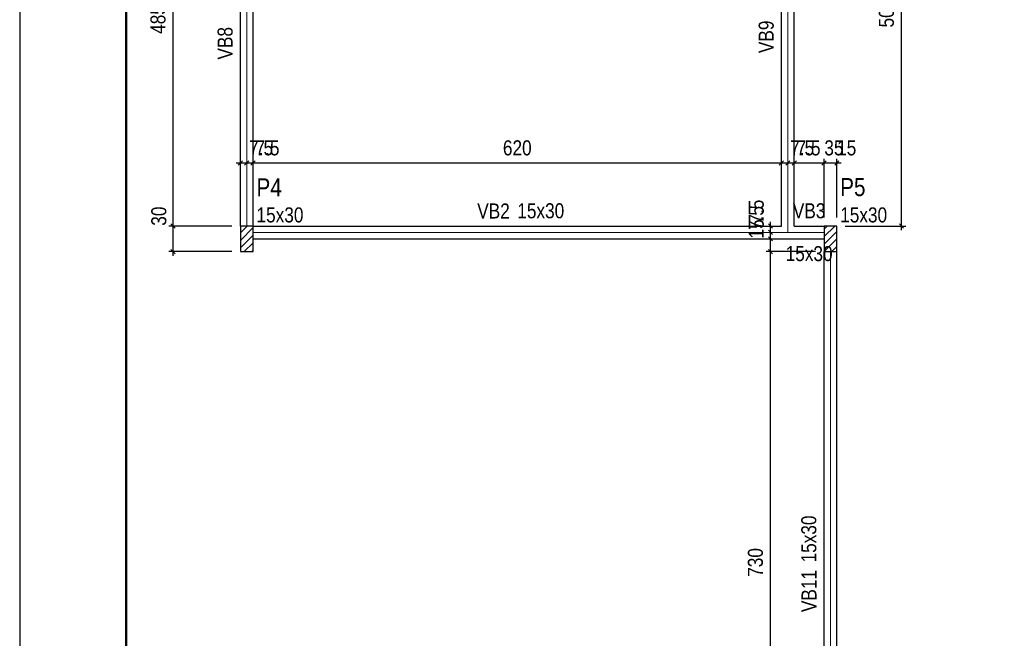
# Model space of a CAD drawing. Extents: x 1874 to 2462, y -2142 to -2023.
# Tile 17 of 74: x 1958 to 1981, y -2052 to -2038. Entities that reach past the tile are written whole.
import ezdxf

# ---------------------------------------------------------------- set-up
doc = ezdxf.new("R2010")
doc.units = 0
doc.header["$LTSCALE"] = 0.1
doc.header["$MEASUREMENT"] = 0
doc.header["$PDMODE"] = 3
doc.header["$PDSIZE"] = 0.1
doc.layers.get('0').update_dxf_attribs({"linetype": 'CONTINUOUS', "lineweight": 25})
doc.layers.get('DEFPOINTS').update_dxf_attribs({"linetype": 'CONTINUOUS', "lineweight": 25})
for name, color, linetype, lineweight in [('FO-Eixos', 5, 'CONTINUOUS', 5), ('FO-Hachuras dos pilares', 80, 'CONTINUOUS', 25), ('FO-PILARES', 160, 'CONTINUOUS', 30), ('FO-Textos das vigas', 7, 'CONTINUOUS', 25), ('FO-Textos dos pilares', 7, 'CONTINUOUS', 25), ('FO-TÍTULOS', 1, 'CONTINUOUS', 25), ('FO-VIGAS', 130, 'CONTINUOUS', 30)]:
    doc.layers.add(name, color=color, linetype=linetype, lineweight=lineweight)
doc.layers.add('XX-CARIMBO', color=9, linetype='CONTINUOUS')
doc.layers.add('XX-FOLHA', color=253, linetype='CONTINUOUS')
doc.styles.add('ArialNarrow', font='ARIALN.TTF')
doc.dimstyles.new('UM_50.000000', dxfattribs={"dimtxt": 0.18, "dimasz": 0.1, "dimexe": 0.1, "dimexo": 0.2, "dimgap": 0, "dimtad": 1, "dimtih": 1, "dimtoh": 1, "dimdec": 1, "dimlfac": 50, "dimzin": 0, "dimdsep": 46, "dimtxsty": 'Standard', "dimblk": 'CLOSED', "dimblk1": 'CLOSED', "dimblk2": 'CLOSED', "dimcen": 0.09, "dimdle": 0.1, "dimadec": 1, "dimazin": 2, "dimtfac": 1, "dimtdec": 4, "dimtofl": 0, "dimtmove": 0, "dimatfit": 3, "dimldrblk": 'CLOSED', "dimfxl": 1, "dimtolj": 1, "dimarcsym": 0})
pattern_1 = [(45, (1948.9442, -2065.68578), (-0.08838835, 0.08838835), [])]

# ---------------------------------------------------------------- blocks, each defined once
blk = doc.blocks.new('_OBLIQUE')
at = {"color": 0, "linetype": 'ByBlock', "lineweight": -2}
blk.add_line((-0.5, -0.5), (0.5, 0.5), dxfattribs=at)
blk = doc.blocks.new('*D4131')
at = {"layer": 'DEFPOINTS', "color": 0, "transparency": 16777216}
for p in [(1962.844, -2041.306), (1962.994, -2041.306), (1962.994, -2041.306)]:
    blk.add_point(p, dxfattribs=at)
at = {"layer": 'FO-TÍTULOS', "color": 0, "lineweight": -2, "transparency": 16777216}
blk.add_line((1962.744, -2041.306), (1963.094, -2041.306), dxfattribs=at)
at = {"layer": 'FO-TÍTULOS', "color": 0, "lineweight": -2, "transparency": 16777216, "xscale": 0.1, "yscale": 0.1, "zscale": 0.1, "rotation": 180}
blk.add_blockref('_OBLIQUE', (1962.844, -2041.306), dxfattribs=at)
at = {"layer": 'FO-TÍTULOS', "color": 0, "lineweight": -2, "transparency": 16777216, "xscale": 0.1, "yscale": 0.1, "zscale": 0.1}
blk.add_blockref('_OBLIQUE', (1962.994, -2041.306), dxfattribs=at)
at = {"layer": 'FO-TÍTULOS', "transparency": 16777216, "insert": (1963.332, -2040.953), "char_height": 0.353, "attachment_point": 5, "rotation": 0.0057, "style": 'ArialNarrow'}
blk.add_mtext('\\A1;7.5', dxfattribs=at)
blk = doc.blocks.new('*D4132')
at = {"layer": 'DEFPOINTS', "color": 0, "transparency": 16777216}
for p in [(1962.994, -2041.306), (1963.144, -2041.306), (1963.144, -2041.306)]:
    blk.add_point(p, dxfattribs=at)
at = {"layer": 'FO-TÍTULOS', "color": 0, "lineweight": -2, "transparency": 16777216}
blk.add_line((1962.894, -2041.306), (1963.244, -2041.306), dxfattribs=at)
at = {"layer": 'FO-TÍTULOS', "color": 0, "lineweight": -2, "transparency": 16777216, "xscale": 0.1, "yscale": 0.1, "zscale": 0.1, "rotation": 180}
blk.add_blockref('_OBLIQUE', (1962.994, -2041.306), dxfattribs=at)
at = {"layer": 'FO-TÍTULOS', "color": 0, "lineweight": -2, "transparency": 16777216, "xscale": 0.1, "yscale": 0.1, "zscale": 0.1}
blk.add_blockref('_OBLIQUE', (1963.144, -2041.306), dxfattribs=at)
at = {"layer": 'FO-TÍTULOS', "transparency": 16777216, "insert": (1963.482, -2040.953), "char_height": 0.353, "attachment_point": 5, "rotation": 0.0057, "style": 'ArialNarrow'}
blk.add_mtext('\\A1;7.5', dxfattribs=at)
blk = doc.blocks.new('*D4133')
at = {"layer": 'DEFPOINTS', "color": 0, "transparency": 16777216}
for p in [(1963.144, -2041.306), (1975.544, -2041.306), (1975.544, -2041.306)]:
    blk.add_point(p, dxfattribs=at)
at = {"layer": 'FO-TÍTULOS', "color": 0, "lineweight": -2, "transparency": 16777216}
blk.add_line((1963.044, -2041.306), (1975.644, -2041.306), dxfattribs=at)
at = {"layer": 'FO-TÍTULOS', "color": 0, "lineweight": -2, "transparency": 16777216, "xscale": 0.1, "yscale": 0.1, "zscale": 0.1, "rotation": 180}
blk.add_blockref('_OBLIQUE', (1963.144, -2041.306), dxfattribs=at)
at = {"layer": 'FO-TÍTULOS', "color": 0, "lineweight": -2, "transparency": 16777216, "xscale": 0.1, "yscale": 0.1, "zscale": 0.1}
blk.add_blockref('_OBLIQUE', (1975.544, -2041.306), dxfattribs=at)
at = {"layer": 'FO-TÍTULOS', "transparency": 16777216, "insert": (1969.344, -2040.953), "char_height": 0.353, "attachment_point": 5, "rotation": 0.0057, "style": 'ArialNarrow'}
blk.add_mtext('\\A1;620', dxfattribs=at)
blk = doc.blocks.new('*D4134')
at = {"layer": 'DEFPOINTS', "color": 0, "transparency": 16777216}
for p in [(1975.544, -2041.306), (1975.694, -2041.306), (1975.694, -2041.306)]:
    blk.add_point(p, dxfattribs=at)
at = {"layer": 'FO-TÍTULOS', "color": 0, "lineweight": -2, "transparency": 16777216}
blk.add_line((1975.444, -2041.306), (1975.794, -2041.306), dxfattribs=at)
at = {"layer": 'FO-TÍTULOS', "color": 0, "lineweight": -2, "transparency": 16777216, "xscale": 0.1, "yscale": 0.1, "zscale": 0.1, "rotation": 180}
blk.add_blockref('_OBLIQUE', (1975.544, -2041.306), dxfattribs=at)
at = {"layer": 'FO-TÍTULOS', "color": 0, "lineweight": -2, "transparency": 16777216, "xscale": 0.1, "yscale": 0.1, "zscale": 0.1}
blk.add_blockref('_OBLIQUE', (1975.694, -2041.306), dxfattribs=at)
at = {"layer": 'FO-TÍTULOS', "transparency": 16777216, "insert": (1976.032, -2040.953), "char_height": 0.353, "attachment_point": 5, "rotation": 0.0057, "style": 'ArialNarrow'}
blk.add_mtext('\\A1;7.5', dxfattribs=at)
blk = doc.blocks.new('*D4135')
at = {"layer": 'DEFPOINTS', "color": 0, "transparency": 16777216}
for p in [(1975.694, -2041.306), (1975.844, -2041.306), (1975.844, -2041.306)]:
    blk.add_point(p, dxfattribs=at)
at = {"layer": 'FO-TÍTULOS', "color": 0, "lineweight": -2, "transparency": 16777216}
blk.add_line((1975.594, -2041.306), (1975.944, -2041.306), dxfattribs=at)
at = {"layer": 'FO-TÍTULOS', "color": 0, "lineweight": -2, "transparency": 16777216, "xscale": 0.1, "yscale": 0.1, "zscale": 0.1, "rotation": 180}
blk.add_blockref('_OBLIQUE', (1975.694, -2041.306), dxfattribs=at)
at = {"layer": 'FO-TÍTULOS', "color": 0, "lineweight": -2, "transparency": 16777216, "xscale": 0.1, "yscale": 0.1, "zscale": 0.1}
blk.add_blockref('_OBLIQUE', (1975.844, -2041.306), dxfattribs=at)
at = {"layer": 'FO-TÍTULOS', "transparency": 16777216, "insert": (1976.182, -2040.953), "char_height": 0.353, "attachment_point": 5, "rotation": 0.0057, "style": 'ArialNarrow'}
blk.add_mtext('\\A1;7.5', dxfattribs=at)
blk = doc.blocks.new('*D4136')
at = {"layer": 'DEFPOINTS', "color": 0, "transparency": 16777216}
for p in [(1975.844, -2041.306), (1976.544, -2041.306), (1976.544, -2042.786)]:
    blk.add_point(p, dxfattribs=at)
at = {"layer": 'FO-TÍTULOS', "color": 0, "lineweight": -2, "transparency": 16777216}
for p, q in [((1975.744, -2041.306), (1976.644, -2041.306)), ((1976.544, -2042.586), (1976.544, -2041.206))]:
    blk.add_line(p, q, dxfattribs=at)
at = {"layer": 'FO-TÍTULOS', "color": 0, "lineweight": -2, "transparency": 16777216, "xscale": 0.1, "yscale": 0.1, "zscale": 0.1, "rotation": 180}
blk.add_blockref('_OBLIQUE', (1975.844, -2041.306), dxfattribs=at)
at = {"layer": 'FO-TÍTULOS', "color": 0, "lineweight": -2, "transparency": 16777216, "xscale": 0.1, "yscale": 0.1, "zscale": 0.1}
blk.add_blockref('_OBLIQUE', (1976.544, -2041.306), dxfattribs=at)
at = {"layer": 'FO-TÍTULOS', "transparency": 16777216, "insert": (1976.776, -2040.953), "char_height": 0.353, "attachment_point": 5, "rotation": 0.0057, "style": 'ArialNarrow'}
blk.add_mtext('\\A1;35', dxfattribs=at)
blk = doc.blocks.new('*D4137')
at = {"layer": 'DEFPOINTS', "color": 0, "transparency": 16777216}
for p in [(1976.844, -2041.306), (1976.544, -2042.786), (1976.844, -2042.786)]:
    blk.add_point(p, dxfattribs=at)
at = {"layer": 'FO-TÍTULOS', "color": 0, "lineweight": -2, "transparency": 16777216}
for p, q in [((1976.444, -2041.306), (1976.944, -2041.306)), ((1976.544, -2042.586), (1976.544, -2041.206)), ((1976.844, -2042.586), (1976.844, -2041.206))]:
    blk.add_line(p, q, dxfattribs=at)
at = {"layer": 'FO-TÍTULOS', "color": 0, "lineweight": -2, "transparency": 16777216, "xscale": 0.1, "yscale": 0.1, "zscale": 0.1, "rotation": 180}
blk.add_blockref('_OBLIQUE', (1976.544, -2041.306), dxfattribs=at)
at = {"layer": 'FO-TÍTULOS', "color": 0, "lineweight": -2, "transparency": 16777216, "xscale": 0.1, "yscale": 0.1, "zscale": 0.1}
blk.add_blockref('_OBLIQUE', (1976.844, -2041.306), dxfattribs=at)
at = {"layer": 'FO-TÍTULOS', "transparency": 16777216, "insert": (1977.076, -2040.953), "char_height": 0.353, "attachment_point": 5, "rotation": 0.0057, "style": 'ArialNarrow'}
blk.add_mtext('\\A1;15', dxfattribs=at)
blk = doc.blocks.new('*D4153')
at = {"layer": 'DEFPOINTS', "color": 0, "transparency": 16777216}
for p in [(1975.288, -2043.386), (1976.544, -2043.386), (1976.544, -2057.986)]:
    blk.add_point(p, dxfattribs=at)
at = {"layer": 'FO-TÍTULOS', "color": 0, "lineweight": -2, "transparency": 16777216}
for p, q in [((1976.344, -2043.386), (1975.188, -2043.386)), ((1975.288, -2058.086), (1975.288, -2043.286)), ((1976.344, -2057.986), (1975.188, -2057.986))]:
    blk.add_line(p, q, dxfattribs=at)
at = {"layer": 'FO-TÍTULOS', "color": 0, "lineweight": -2, "transparency": 16777216, "xscale": 0.1, "yscale": 0.1, "zscale": 0.1}
for p, rotation in [((1975.288, -2043.386), 90), ((1975.288, -2057.986), 270)]:
    blk.add_blockref('_OBLIQUE', p, dxfattribs=dict(at, rotation=rotation))
at = {"layer": 'FO-TÍTULOS', "transparency": 16777216, "insert": (1974.935, -2050.686), "char_height": 0.353, "attachment_point": 5, "rotation": 90, "style": 'ArialNarrow'}
blk.add_mtext('\\A1;730', dxfattribs=at)
blk = doc.blocks.new('*D4154')
at = {"layer": 'DEFPOINTS', "color": 0, "transparency": 16777216}
for p in [(1975.288, -2043.086), (1975.288, -2043.086), (1976.544, -2043.386)]:
    blk.add_point(p, dxfattribs=at)
at = {"layer": 'FO-TÍTULOS', "color": 0, "lineweight": -2, "transparency": 16777216}
for p, q in [((1975.288, -2043.486), (1975.288, -2042.986)), ((1976.344, -2043.386), (1975.188, -2043.386))]:
    blk.add_line(p, q, dxfattribs=at)
at = {"layer": 'FO-TÍTULOS', "color": 0, "lineweight": -2, "transparency": 16777216, "xscale": 0.1, "yscale": 0.1, "zscale": 0.1}
for p, rotation in [((1975.288, -2043.086), 90), ((1975.288, -2043.386), 270)]:
    blk.add_blockref('_OBLIQUE', p, dxfattribs=dict(at, rotation=rotation))
at = {"layer": 'FO-TÍTULOS', "transparency": 16777216, "insert": (1974.955, -2042.854), "char_height": 0.353, "attachment_point": 5, "rotation": 90, "style": 'ArialNarrow'}
blk.add_mtext('\\A1;15', dxfattribs=at)
blk = doc.blocks.new('*D4155')
at = {"layer": 'DEFPOINTS', "color": 0, "transparency": 16777216}
for p in [(1975.288, -2042.936), (1975.288, -2042.936), (1975.288, -2043.086)]:
    blk.add_point(p, dxfattribs=at)
at = {"layer": 'FO-TÍTULOS', "color": 0, "lineweight": -2, "transparency": 16777216}
blk.add_line((1975.288, -2043.186), (1975.288, -2042.836), dxfattribs=at)
at = {"layer": 'FO-TÍTULOS', "color": 0, "lineweight": -2, "transparency": 16777216, "xscale": 0.1, "yscale": 0.1, "zscale": 0.1}
for p, rotation in [((1975.288, -2042.936), 90), ((1975.288, -2043.086), 270)]:
    blk.add_blockref('_OBLIQUE', p, dxfattribs=dict(at, rotation=rotation))
at = {"layer": 'FO-TÍTULOS', "transparency": 16777216, "insert": (1974.955, -2042.598), "char_height": 0.353, "attachment_point": 5, "rotation": 90, "style": 'ArialNarrow'}
blk.add_mtext('\\A1;7.5', dxfattribs=at)
blk = doc.blocks.new('*D4156')
at = {"layer": 'DEFPOINTS', "color": 0, "transparency": 16777216}
for p in [(1975.288, -2042.786), (1975.288, -2042.786), (1975.288, -2042.936)]:
    blk.add_point(p, dxfattribs=at)
at = {"layer": 'FO-TÍTULOS', "color": 0, "lineweight": -2, "transparency": 16777216}
blk.add_line((1975.288, -2043.036), (1975.288, -2042.686), dxfattribs=at)
at = {"layer": 'FO-TÍTULOS', "color": 0, "lineweight": -2, "transparency": 16777216, "xscale": 0.1, "yscale": 0.1, "zscale": 0.1}
for p, rotation in [((1975.288, -2042.786), 90), ((1975.288, -2042.936), 270)]:
    blk.add_blockref('_OBLIQUE', p, dxfattribs=dict(at, rotation=rotation))
at = {"layer": 'FO-TÍTULOS', "transparency": 16777216, "insert": (1974.955, -2042.448), "char_height": 0.353, "attachment_point": 5, "rotation": 90, "style": 'ArialNarrow'}
blk.add_mtext('\\A1;7.5', dxfattribs=at)
blk = doc.blocks.new('*D4157')
at = {"layer": 'DEFPOINTS', "color": 0, "transparency": 16777216}
for p in [(1978.363, -2032.786), (1978.363, -2032.786), (1976.844, -2042.786)]:
    blk.add_point(p, dxfattribs=at)
at = {"layer": 'FO-TÍTULOS', "color": 0, "lineweight": -2, "transparency": 16777216}
for p, q in [((1978.363, -2042.886), (1978.363, -2032.686)), ((1977.044, -2042.786), (1978.463, -2042.786))]:
    blk.add_line(p, q, dxfattribs=at)
at = {"layer": 'FO-TÍTULOS', "color": 0, "lineweight": -2, "transparency": 16777216, "xscale": 0.1, "yscale": 0.1, "zscale": 0.1}
for p, rotation in [((1978.363, -2032.786), 90), ((1978.363, -2042.786), 270)]:
    blk.add_blockref('_OBLIQUE', p, dxfattribs=dict(at, rotation=rotation))
at = {"layer": 'FO-TÍTULOS', "transparency": 16777216, "insert": (1978.01, -2037.786), "char_height": 0.353, "attachment_point": 5, "rotation": 90, "style": 'ArialNarrow'}
blk.add_mtext('\\A1;500', dxfattribs=at)
blk = doc.blocks.new('*D4158')
at = {"layer": 'DEFPOINTS', "color": 0, "transparency": 16777216}
for p in [(1961.265, -2042.786), (1962.844, -2042.786), (1962.844, -2043.386)]:
    blk.add_point(p, dxfattribs=at)
at = {"layer": 'FO-TÍTULOS', "color": 0, "lineweight": -2, "transparency": 16777216}
for p, q in [((1961.265, -2043.486), (1961.265, -2042.686)), ((1962.644, -2042.786), (1961.165, -2042.786)), ((1962.644, -2043.386), (1961.165, -2043.386))]:
    blk.add_line(p, q, dxfattribs=at)
at = {"layer": 'FO-TÍTULOS', "color": 0, "lineweight": -2, "transparency": 16777216, "xscale": 0.1, "yscale": 0.1, "zscale": 0.1}
for p, rotation in [((1961.265, -2042.786), 90), ((1961.265, -2043.386), 270)]:
    blk.add_blockref('_OBLIQUE', p, dxfattribs=dict(at, rotation=rotation))
at = {"layer": 'FO-TÍTULOS', "transparency": 16777216, "insert": (1960.932, -2042.554), "char_height": 0.353, "attachment_point": 5, "rotation": 90, "style": 'ArialNarrow'}
blk.add_mtext('\\A1;30', dxfattribs=at)
blk = doc.blocks.new('*D4159')
at = {"layer": 'DEFPOINTS', "color": 0, "transparency": 16777216}
for p in [(1961.265, -2033.086), (1962.844, -2033.086), (1962.844, -2042.786)]:
    blk.add_point(p, dxfattribs=at)
at = {"layer": 'FO-TÍTULOS', "color": 0, "lineweight": -2, "transparency": 16777216}
for p, q in [((1961.265, -2042.886), (1961.265, -2032.986)), ((1962.644, -2033.086), (1961.165, -2033.086)), ((1962.644, -2042.786), (1961.165, -2042.786))]:
    blk.add_line(p, q, dxfattribs=at)
at = {"layer": 'FO-TÍTULOS', "color": 0, "lineweight": -2, "transparency": 16777216, "xscale": 0.1, "yscale": 0.1, "zscale": 0.1}
for p, rotation in [((1961.265, -2033.086), 90), ((1961.265, -2042.786), 270)]:
    blk.add_blockref('_OBLIQUE', p, dxfattribs=dict(at, rotation=rotation))
at = {"layer": 'FO-TÍTULOS', "transparency": 16777216, "insert": (1960.912, -2037.936), "char_height": 0.353, "attachment_point": 5, "rotation": 90, "style": 'ArialNarrow'}
blk.add_mtext('\\A1;485', dxfattribs=at)
blk = doc.blocks.new('Aprovacao A-1_SC')
at = {"layer": 'XX-CARIMBO', "ltscale": 0.5}
for p, q in [((0, 594), (0, 0)), ((840, 594), (840, 0))]:
    blk.add_line(p, q, dxfattribs=at)
at = {"layer": 'XX-FOLHA', "ltscale": 0.5, "const_width": 0.5}
blk.add_lwpolyline([(25, 584), (25, 10), (830, 10), (830, 584), (25, 584)], dxfattribs=at)

msp = doc.modelspace()

# ---------------------------------------------------------------- hatches: boundary and pattern name
at = {"layer": 'FO-Hachuras dos pilares', "linetype": 'Continuous'}
h = msp.add_hatch(dxfattribs=at)
h.set_pattern_fill('ANSI31', color=256, style=0)
h.set_pattern_definition(pattern_1)
h.paths.add_polyline_path([(1963.1442, -2042.7858), (1962.9942, -2042.7858), (1962.8442, -2042.7858), (1962.8442, -2043.0858), (1962.8442, -2043.3858), (1962.9942, -2043.3858), (1963.1442, -2043.3858), (1963.1442, -2043.0858)])
h = msp.add_hatch(dxfattribs=at)
h.set_pattern_fill('ANSI31', color=256, style=0)
h.set_pattern_definition(pattern_1)
h.paths.add_polyline_path([(1976.8442, -2042.7858), (1976.6942, -2042.7858), (1976.5442, -2042.7858), (1976.5442, -2043.0858), (1976.5442, -2043.3858), (1976.6942, -2043.3858), (1976.8442, -2043.3858), (1976.8442, -2043.0858)])

# ---------------------------------------------------------------- linework, layer by layer
at = {"layer": 'FO-Eixos'}
for p, q in [((1975.6942, -2042.9358), (1975.6942, -2032.6358)), ((1962.9942, -2042.7858), (1962.9942, -2033.0858)), ((1963.1442, -2042.9358), (1975.6942, -2042.9358)), ((1975.6942, -2042.9358), (1976.5442, -2042.9358)), ((1976.6942, -2057.9858), (1976.6942, -2043.3858))]:
    msp.add_line(p, q, dxfattribs=at)
at = {"layer": 'FO-PILARES'}
for points in [[(1963.1442, -2042.7858), (1962.9942, -2042.7858), (1962.8442, -2042.7858), (1962.8442, -2043.0858), (1962.8442, -2043.3858), (1962.9942, -2043.3858), (1963.1442, -2043.3858), (1963.1442, -2043.0858), (1963.1442, -2042.7858)], [(1976.8442, -2042.7858), (1976.6942, -2042.7858), (1976.5442, -2042.7858), (1976.5442, -2043.0858), (1976.5442, -2043.3858), (1976.6942, -2043.3858), (1976.8442, -2043.3858), (1976.8442, -2043.0858), (1976.8442, -2042.7858)]]:
    msp.add_lwpolyline(points, close=True, dxfattribs=at)
at = {"layer": 'FO-VIGAS'}
for p, q in [((1975.5442, -2042.7858), (1975.5442, -2032.7858)), ((1975.8442, -2042.7858), (1975.8442, -2032.7858)), ((1962.8442, -2042.7858), (1962.8442, -2033.0858)), ((1963.1442, -2042.7858), (1963.1442, -2033.0858)), ((1963.1442, -2042.7858), (1975.5442, -2042.7858)), ((1975.8442, -2042.7858), (1976.5442, -2042.7858)), ((1963.1442, -2043.0858), (1975.6942, -2043.0858)), ((1975.6942, -2043.0858), (1976.5442, -2043.0858)), ((1976.5442, -2057.9858), (1976.5442, -2043.3858)), ((1976.8442, -2057.9858), (1976.8442, -2043.3858))]:
    msp.add_line(p, q, dxfattribs=at)

# ---------------------------------------------------------------- block references
at = {"xscale": 0.1, "yscale": 0.1, "zscale": 0.1}
for p in [(1873.665, -2082.645), (1957.665, -2082.645)]:
    msp.add_blockref('Aprovacao A-1_SC', p, dxfattribs=at)

# ---------------------------------------------------------------- texts
at = {"layer": 'FO-Textos das vigas', "char_height": 0.353, "rotation": 90.00021, "line_spacing_factor": 0.798, "style": 'ArialNarrow'}
for s, insert, width, attachment_point in [('VB9', (1975.3677, -2037.9618), 1.2708, 9), ('VB8', (1962.6677, -2038.1128), 1.2708, 9), ('15x30', (1976.3677, -2050.6858), 2.118, 7), ('VB11', (1976.3677, -2050.8628), 1.6944, 9)]:
    msp.add_mtext(s, dxfattribs=dict(at, insert=insert, width=width, attachment_point=attachment_point))
at = {"layer": 'FO-Textos das vigas', "char_height": 0.353, "line_spacing_factor": 0.798, "style": 'ArialNarrow'}
for s, insert, width, attachment_point in [('VB2', (1969.1682, -2042.6093), 1.2708, 9), ('15x30', (1969.3442, -2042.6093), 2.118, 7), ('VB3', (1976.1942, -2042.6093), 1.2708, 8), ('15x30', (1976.1942, -2043.6153), 2.118, 8)]:
    msp.add_mtext(s, dxfattribs=dict(at, insert=insert, width=width, attachment_point=attachment_point))
at = {"layer": 'FO-Textos dos pilares', "attachment_point": 7, "line_spacing_factor": 0.798, "style": 'ArialNarrow'}
for s, insert, char_height, width in [('P4', (1963.2232, -2042.089), 0.4236, 1.01664), ('P5', (1976.9232, -2042.089), 0.4236, 1.01664), ('15x30', (1963.2232, -2042.7063), 0.353, 2.118), ('15x30', (1976.9232, -2042.7063), 0.353, 2.118)]:
    msp.add_mtext(s, dxfattribs=dict(at, insert=insert, char_height=char_height, width=width))

# ---------------------------------------------------------------- dimensions: what is measured, and where the dimension line sits
at = {"layer": 'FO-TÍTULOS'}
for base, p1, p2, override, picture, middle in [((1978.3634, -2032.7858), (1976.8442, -2042.7858), (1978.3634, -2032.7858), {"dimtxt": 0.353, "dimasz": 0.1, "dimexe": 0.1, "dimexo": 0.2, "dimtad": 1, "dimtih": 0, "dimtoh": 0, "dimdec": 1, "dimlfac": 50, "dimzin": 8, "dimtxsty": 'ArialNarrow', "dimblk": 'OBLIQUE', "dimblk1": 'OBLIQUE', "dimblk2": 'OBLIQUE', "dimsah": 1, "dimdle": 0.1, "dimse1": 0, "dimse2": 1, "dimclrt": 256, "dimadec": 1, "dimazin": 3, "dimtmove": 2, "dimldrblk": 'OBLIQUE'}, '*D4157', (1978.0104, -2037.7858)), ((1961.265, -2033.0858), (1962.8442, -2042.7858), (1962.8442, -2033.0858), {"dimtxt": 0.353, "dimasz": 0.1, "dimexe": 0.1, "dimexo": 0.2, "dimtad": 1, "dimtih": 0, "dimtoh": 0, "dimdec": 1, "dimlfac": 50, "dimzin": 8, "dimtxsty": 'ArialNarrow', "dimblk": 'OBLIQUE', "dimblk1": 'OBLIQUE', "dimblk2": 'OBLIQUE', "dimsah": 1, "dimdle": 0.1, "dimse1": 0, "dimse2": 0, "dimclrt": 256, "dimadec": 1, "dimazin": 3, "dimtmove": 2, "dimldrblk": 'OBLIQUE'}, '*D4159', (1960.912, -2037.9358)), ((1961.265, -2042.7858), (1962.8442, -2043.3858), (1962.8442, -2042.7858), {"dimtxt": 0.353, "dimasz": 0.1, "dimexe": 0.1, "dimexo": 0.2, "dimtad": 1, "dimtih": 0, "dimtoh": 0, "dimdec": 1, "dimlfac": 50, "dimzin": 8, "dimtxsty": 'ArialNarrow', "dimblk": 'OBLIQUE', "dimblk1": 'OBLIQUE', "dimblk2": 'OBLIQUE', "dimsah": 1, "dimdle": 0.1, "dimse1": 0, "dimse2": 0, "dimclrt": 256, "dimadec": 1, "dimazin": 3, "dimtmove": 2, "dimldrblk": 'OBLIQUE'}, '*D4158', (1960.932, -2042.554)), ((1975.2882, -2042.7858), (1975.2882, -2042.9358), (1975.2882, -2042.7858), {"dimtxt": 0.353, "dimasz": 0.1, "dimexe": 0.1, "dimexo": 0.2, "dimtad": 1, "dimtih": 0, "dimtoh": 0, "dimdec": 1, "dimlfac": 50, "dimzin": 8, "dimtxsty": 'ArialNarrow', "dimblk": 'OBLIQUE', "dimblk1": 'OBLIQUE', "dimblk2": 'OBLIQUE', "dimsah": 1, "dimdle": 0.1, "dimse1": 1, "dimse2": 1, "dimclrt": 256, "dimadec": 1, "dimazin": 3, "dimtmove": 2, "dimldrblk": 'OBLIQUE'}, '*D4156', (1974.9552, -2042.4481)), ((1975.2882, -2042.9358), (1975.2882, -2043.0858), (1975.2882, -2042.9358), {"dimtxt": 0.353, "dimasz": 0.1, "dimexe": 0.1, "dimexo": 0.2, "dimtad": 1, "dimtih": 0, "dimtoh": 0, "dimdec": 1, "dimlfac": 50, "dimzin": 8, "dimtxsty": 'ArialNarrow', "dimblk": 'OBLIQUE', "dimblk1": 'OBLIQUE', "dimblk2": 'OBLIQUE', "dimsah": 1, "dimdle": 0.1, "dimse1": 1, "dimse2": 1, "dimclrt": 256, "dimadec": 1, "dimazin": 3, "dimtmove": 2, "dimldrblk": 'OBLIQUE'}, '*D4155', (1974.9552, -2042.5981)), ((1975.2882, -2043.0858), (1976.5442, -2043.3858), (1975.2882, -2043.0858), {"dimtxt": 0.353, "dimasz": 0.1, "dimexe": 0.1, "dimexo": 0.2, "dimtad": 1, "dimtih": 0, "dimtoh": 0, "dimdec": 1, "dimlfac": 50, "dimzin": 8, "dimtxsty": 'ArialNarrow', "dimblk": 'OBLIQUE', "dimblk1": 'OBLIQUE', "dimblk2": 'OBLIQUE', "dimsah": 1, "dimdle": 0.1, "dimse1": 0, "dimse2": 1, "dimclrt": 256, "dimadec": 1, "dimazin": 3, "dimtmove": 2, "dimldrblk": 'OBLIQUE'}, '*D4154', (1974.9552, -2042.854)), ((1975.2882, -2043.3858), (1976.5442, -2057.9858), (1976.5442, -2043.3858), {"dimtxt": 0.353, "dimasz": 0.1, "dimexe": 0.1, "dimexo": 0.2, "dimtad": 1, "dimtih": 0, "dimtoh": 0, "dimdec": 1, "dimlfac": 50, "dimzin": 8, "dimtxsty": 'ArialNarrow', "dimblk": 'OBLIQUE', "dimblk1": 'OBLIQUE', "dimblk2": 'OBLIQUE', "dimsah": 1, "dimdle": 0.1, "dimse1": 0, "dimse2": 0, "dimclrt": 256, "dimadec": 1, "dimazin": 3, "dimtmove": 2, "dimldrblk": 'OBLIQUE'}, '*D4153', (1974.9352, -2050.6858))]:
    dim = msp.add_linear_dim(base=base, p1=p1, p2=p2, angle=90, dimstyle='UM_50.000000', override=override, dxfattribs=at)
    dim.commit()
    dim.dimension.update_dxf_attribs({"geometry": picture, "text_midpoint": middle, "dimtype": 160, "text_rotation": 90})
for base, p1, p2, override, picture, middle in [((1962.9942, -2041.3061), (1962.8442, -2041.3061), (1962.9942, -2041.3061), {"dimtxt": 0.353, "dimasz": 0.1, "dimexe": 0.1, "dimexo": 0.2, "dimtad": 1, "dimtih": 0, "dimtoh": 0, "dimdec": 1, "dimlfac": 50, "dimzin": 8, "dimtxsty": 'ArialNarrow', "dimblk": 'OBLIQUE', "dimblk1": 'OBLIQUE', "dimblk2": 'OBLIQUE', "dimsah": 1, "dimdle": 0.1, "dimse1": 1, "dimse2": 1, "dimclrt": 256, "dimadec": 1, "dimazin": 3, "dimtmove": 2, "dimldrblk": 'OBLIQUE'}, '*D4131', (1963.3319, -2040.9531)), ((1963.1442, -2041.3061), (1962.9942, -2041.3061), (1963.1442, -2041.3061), {"dimtxt": 0.353, "dimasz": 0.1, "dimexe": 0.1, "dimexo": 0.2, "dimtad": 1, "dimtih": 0, "dimtoh": 0, "dimdec": 1, "dimlfac": 50, "dimzin": 8, "dimtxsty": 'ArialNarrow', "dimblk": 'OBLIQUE', "dimblk1": 'OBLIQUE', "dimblk2": 'OBLIQUE', "dimsah": 1, "dimdle": 0.1, "dimse1": 1, "dimse2": 1, "dimclrt": 256, "dimadec": 1, "dimazin": 3, "dimtmove": 2, "dimldrblk": 'OBLIQUE'}, '*D4132', (1963.4819, -2040.9531)), ((1975.5442, -2041.3061), (1963.1442, -2041.3061), (1975.5442, -2041.3061), {"dimtxt": 0.353, "dimasz": 0.1, "dimexe": 0.1, "dimexo": 0.2, "dimtad": 1, "dimtih": 0, "dimtoh": 0, "dimdec": 1, "dimlfac": 50, "dimzin": 8, "dimtxsty": 'ArialNarrow', "dimblk": 'OBLIQUE', "dimblk1": 'OBLIQUE', "dimblk2": 'OBLIQUE', "dimsah": 1, "dimdle": 0.1, "dimse1": 1, "dimse2": 1, "dimclrt": 256, "dimadec": 1, "dimazin": 3, "dimtmove": 2, "dimldrblk": 'OBLIQUE'}, '*D4133', (1969.3442, -2040.9531)), ((1975.6942, -2041.3061), (1975.5442, -2041.3061), (1975.6942, -2041.3061), {"dimtxt": 0.353, "dimasz": 0.1, "dimexe": 0.1, "dimexo": 0.2, "dimtad": 1, "dimtih": 0, "dimtoh": 0, "dimdec": 1, "dimlfac": 50, "dimzin": 8, "dimtxsty": 'ArialNarrow', "dimblk": 'OBLIQUE', "dimblk1": 'OBLIQUE', "dimblk2": 'OBLIQUE', "dimsah": 1, "dimdle": 0.1, "dimse1": 1, "dimse2": 1, "dimclrt": 256, "dimadec": 1, "dimazin": 3, "dimtmove": 2, "dimldrblk": 'OBLIQUE'}, '*D4134', (1976.0319, -2040.9531)), ((1975.8442, -2041.3061), (1975.6942, -2041.3061), (1975.8442, -2041.3061), {"dimtxt": 0.353, "dimasz": 0.1, "dimexe": 0.1, "dimexo": 0.2, "dimtad": 1, "dimtih": 0, "dimtoh": 0, "dimdec": 1, "dimlfac": 50, "dimzin": 8, "dimtxsty": 'ArialNarrow', "dimblk": 'OBLIQUE', "dimblk1": 'OBLIQUE', "dimblk2": 'OBLIQUE', "dimsah": 1, "dimdle": 0.1, "dimse1": 1, "dimse2": 1, "dimclrt": 256, "dimadec": 1, "dimazin": 3, "dimtmove": 2, "dimldrblk": 'OBLIQUE'}, '*D4135', (1976.1819, -2040.9531)), ((1976.5442, -2041.3061), (1975.8442, -2041.3061), (1976.5442, -2042.7858), {"dimtxt": 0.353, "dimasz": 0.1, "dimexe": 0.1, "dimexo": 0.2, "dimtad": 1, "dimtih": 0, "dimtoh": 0, "dimdec": 1, "dimlfac": 50, "dimzin": 8, "dimtxsty": 'ArialNarrow', "dimblk": 'OBLIQUE', "dimblk1": 'OBLIQUE', "dimblk2": 'OBLIQUE', "dimsah": 1, "dimdle": 0.1, "dimse1": 1, "dimse2": 0, "dimclrt": 256, "dimadec": 1, "dimazin": 3, "dimtmove": 2, "dimldrblk": 'OBLIQUE'}, '*D4136', (1976.776, -2040.9531)), ((1976.8442, -2041.3061), (1976.5442, -2042.7858), (1976.8442, -2042.7858), {"dimtxt": 0.353, "dimasz": 0.1, "dimexe": 0.1, "dimexo": 0.2, "dimtad": 1, "dimtih": 0, "dimtoh": 0, "dimdec": 1, "dimlfac": 50, "dimzin": 8, "dimtxsty": 'ArialNarrow', "dimblk": 'OBLIQUE', "dimblk1": 'OBLIQUE', "dimblk2": 'OBLIQUE', "dimsah": 1, "dimdle": 0.1, "dimse1": 0, "dimse2": 0, "dimclrt": 256, "dimadec": 1, "dimazin": 3, "dimtmove": 2, "dimldrblk": 'OBLIQUE'}, '*D4137', (1977.076, -2040.9531))]:
    dim = msp.add_linear_dim(base=base, p1=p1, p2=p2, dimstyle='UM_50.000000', override=override, dxfattribs=at)
    dim.commit()
    dim.dimension.update_dxf_attribs({"geometry": picture, "text_midpoint": middle, "dimtype": 160, "text_rotation": 0.00573})

doc.saveas('drawing.dxf')
